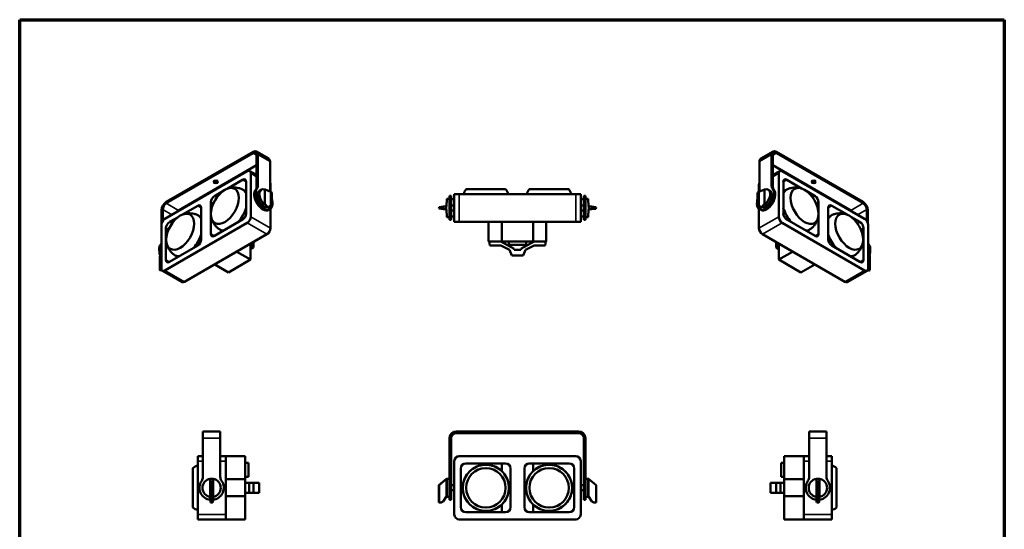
# Model space of a CAD drawing. Header units: millimetres. Extents: x 20 to 2980, y 20 to 2980.
# Tile 5 of 5: x 20 to 2980, y 1449 to 2980. Entities that reach past the tile are written whole.
import ezdxf

# ---------------------------------------------------------------- set-up
doc = ezdxf.new("R2010")
doc.units = ezdxf.units.MM
for name, color, linetype, lineweight in [('Border (ISO)', 7, 'Continuous', 70), ('Visible (ISO)', 7, 'Continuous', 50), ('Visible Narrow (ISO)', 7, 'Continuous', 35)]:
    doc.layers.add(name, color=color, linetype=linetype, lineweight=lineweight)

# ---------------------------------------------------------------- blocks, each defined once
blk = doc.blocks.new('Borders Chauvet')
at = {"layer": 'Border (ISO)'}
for p, q in [((20, 2980), (2980, 2980)), ((20, 20), (20, 2980)), ((2980, 2980), (2980, 20))]:
    blk.add_line(p, q, dxfattribs=at)

msp = doc.modelspace()

# ---------------------------------------------------------------- linework, layer by layer
at = {"layer": 'Visible (ISO)'}
for p, q in [((721.7, 2583.1), (460.8, 2432.4)), ((460.8, 2428.3), (721.7, 2579)), ((768.5, 2562.8), (731.7, 2584)), ((2248, 2562.8), (2284.8, 2584)), ((2555.7, 2432.4), (2294.8, 2583.1)), ((2294.8, 2579), (2555.7, 2428.3)), ((732.3, 2477.6), (732.3, 2572.9)), ((735.8, 2574.9), (735.8, 2479.6)), ((772.6, 2463.7), (772.6, 2553.7)), ((2243.9, 2463.5), (2243.9, 2553.7)), ((2280.6, 2574.9), (2280.6, 2479.6)), ((2284.2, 2477.6), (2284.2, 2572.9)), ((704, 2524.7), (456.5, 2381.8)), ((732.3, 2542.6), (497.5, 2407.1)), ((711.5, 2525.4), (732.3, 2513.4)), ((714.6, 2387.9), (714.6, 2518.6)), ((2518.9, 2407.1), (2284.2, 2542.6)), ((2305, 2525.4), (2284.2, 2513.4)), ((2301.8, 2518.6), (2301.8, 2387.9)), ((2559.9, 2381.8), (2312.5, 2524.7)), ((643.6, 2472.2), (690.1, 2499)), ((700.8, 2492.9), (700.8, 2397.6)), ((2315.7, 2397.6), (2315.7, 2492.9)), ((2326.3, 2499), (2372.8, 2472.2)), ((605.5, 2450.1), (630.3, 2464.5)), ((740.5, 2466), (746.1, 2469.3)), ((757.1, 2469.7), (757.1, 2425.4)), ((757.6, 2469.9), (774.8, 2462.8)), ((774, 2484.3), (774, 2463.2)), ((774.8, 2420.4), (774.8, 2462.8)), ((774.8, 2462.8), (778.2, 2460.7)), ((778.2, 2460.7), (778.2, 2418.5)), ((1362.2, 2471.1), (1480.8, 2471)), ((1670.8, 2471.1), (1552.1, 2471)), ((2238.2, 2460.8), (2241.8, 2462.7)), ((2238.2, 2418.4), (2238.2, 2460.8)), ((2241.8, 2462.7), (2259.3, 2469.7)), ((2241.8, 2462.7), (2241.8, 2420.5)), ((2242.4, 2463), (2242.4, 2484.3)), ((2259.4, 2469.7), (2259.4, 2425.4)), ((2276, 2466), (2270.4, 2469.3)), ((2386.2, 2464.5), (2411, 2450.1)), ((594.8, 2336.4), (594.8, 2431.8)), ((1303.5, 2419.2), (1304.3, 2442.2)), ((1312, 2442.2), (1304.3, 2442.2)), ((1312, 2378.2), (1312, 2451.2)), ((1317, 2451.2), (1312, 2451.2)), ((1317, 2451.2), (1317, 2378.2)), ((1317, 2440.7), (1326.5, 2440.7)), ((1326.5, 2456.2), (1326.5, 2372.2)), ((1341.5, 2456.2), (1326.5, 2456.2)), ((1341.5, 2456.2), (1691.5, 2456.2)), ((1706.5, 2456.2), (1691.5, 2456.2)), ((1706.5, 2456.2), (1706.5, 2372.2)), ((1706.5, 2440.7), (1716, 2440.7)), ((1716, 2451.2), (1716, 2378.2)), ((1721, 2451.2), (1716, 2451.2)), ((1721, 2378.2), (1721, 2451.2)), ((1721, 2442.2), (1728.7, 2442.2)), ((1728.7, 2442.2), (1729.5, 2419.2)), ((2421.6, 2431.8), (2421.6, 2336.4)), ((446.6, 2407.9), (446.6, 2368.2)), ((450.2, 2375.7), (450.2, 2410)), ((509.3, 2394.6), (555.1, 2421.1)), ((565.7, 2414.9), (565.7, 2319.6)), ((757.9, 2425.8), (764.9, 2417.6)), ((764.9, 2417.6), (769.7, 2417.4)), ((764.9, 2417.6), (770.1, 2414.9)), ((772.5, 2410.6), (768.9, 2408.6)), ((774.8, 2420.4), (769.7, 2417.4)), ((769.7, 2417.4), (774, 2415.1)), ((774, 2415.1), (770.1, 2414.9)), ((778.2, 2418.5), (774, 2415.1)), ((774, 2411.7), (774, 2353.6)), ((774.8, 2420.4), (778.2, 2418.5)), ((1280.4, 2412.3), (1280.6, 2417.2)), ((1280.4, 2412.3), (1287.1, 2411.7)), ((1280.6, 2417.2), (1287, 2417.8)), ((1287, 2417.8), (1293.1, 2418.3)), ((1287.1, 2411.7), (1287, 2417.8)), ((1293.3, 2411.1), (1287.1, 2411.7)), ((1293.1, 2418.3), (1302, 2419.1)), ((1293.3, 2411.1), (1293.1, 2418.3)), ((1302.3, 2410.3), (1293.3, 2411.1)), ((1302, 2419.1), (1303.5, 2419.2)), ((1303.5, 2410.2), (1302.3, 2410.3)), ((1304.3, 2387.2), (1303.5, 2410.2)), ((1326.5, 2422.2), (1317, 2422.2)), ((1326.5, 2407.2), (1317, 2407.2)), ((1716, 2422.2), (1706.5, 2422.2)), ((1716, 2407.2), (1706.5, 2407.2)), ((1729.5, 2410.2), (1728.7, 2387.2)), ((1729.5, 2419.2), (1730.6, 2419.1)), ((1731, 2410.4), (1729.5, 2410.2)), ((1730.6, 2419.1), (1739.7, 2418.3)), ((1739.8, 2411.1), (1731, 2410.4)), ((1739.7, 2418.3), (1745.9, 2417.8)), ((1739.7, 2418.3), (1739.8, 2411.1)), ((1745.9, 2411.7), (1739.8, 2411.1)), ((1752.6, 2417.2), (1745.9, 2417.8)), ((1745.9, 2417.8), (1745.9, 2411.7)), ((1752.4, 2412.2), (1745.9, 2411.7)), ((1752.6, 2417.2), (1752.4, 2412.2)), ((2238.2, 2418.4), (2241.8, 2420.5)), ((2238.2, 2418.4), (2242.5, 2415)), ((2241.8, 2420.5), (2246.8, 2417.6)), ((2242.4, 2353.6), (2242.4, 2411.7)), ((2242.5, 2415), (2246.8, 2417.6)), ((2246.5, 2414.7), (2242.5, 2415)), ((2247.5, 2408.6), (2244, 2410.6)), ((2246.5, 2414.7), (2251.4, 2417.8)), ((2246.8, 2417.6), (2251.4, 2417.8)), ((2251.4, 2417.8), (2258.2, 2425.9)), ((2450.8, 2319.6), (2450.8, 2414.9)), ((2461.4, 2421.1), (2507.2, 2394.6)), ((2566.3, 2375.7), (2566.3, 2410)), ((2569.8, 2407.9), (2569.8, 2368.2)), ((456.5, 2226.7), (704, 2369.5)), ((470.4, 2372.2), (496, 2386.9)), ((690.1, 2379.2), (605.5, 2330.3)), ((1312, 2387.2), (1304.3, 2387.2)), ((1317, 2378.2), (1312, 2378.2)), ((1326.5, 2388.7), (1317, 2388.7)), ((1326.5, 2372.2), (1341.5, 2372.2)), ((1691.5, 2372.2), (1341.5, 2372.2)), ((1429.8, 2313.8), (1429.8, 2372.2)), ((1469.6, 2372.2), (1469.6, 2313.8)), ((1563.4, 2313.8), (1563.4, 2372.2)), ((1603.1, 2372.2), (1603.1, 2313.8)), ((1691.5, 2372.2), (1706.5, 2372.2)), ((1716, 2388.7), (1706.5, 2388.7)), ((1721, 2378.2), (1716, 2378.2)), ((1721, 2387.2), (1728.7, 2387.2)), ((2312.5, 2369.5), (2559.9, 2226.7)), ((2411, 2330.3), (2326.3, 2379.2)), ((2520.5, 2386.9), (2546.1, 2372.2)), ((445.9, 2363.4), (445.9, 2232.8)), ((459.8, 2258.4), (459.8, 2353.8)), ((2556.7, 2353.8), (2556.7, 2258.4)), ((2570.5, 2232.8), (2570.5, 2363.4)), ((763.4, 2335.3), (515.9, 2192.4)), ((717.9, 2309), (715.5, 2304.9)), ((722.6, 2295.1), (722.6, 2311.7)), ((1429.8, 2313.8), (1469.6, 2313.8)), ((1433, 2301.9), (1431, 2313.8)), ((1466.7, 2313.8), (1506.5, 2291.9)), ((1469.6, 2313.8), (1563.4, 2313.8)), ((1490.5, 2303.9), (1490.5, 2313.8)), ((1526.5, 2291.9), (1566.2, 2313.8)), ((1542.5, 2303.9), (1542.5, 2313.8)), ((1603.1, 2313.8), (1563.4, 2313.8)), ((1601.9, 2313.8), (1600, 2301.9)), ((2500.5, 2192.4), (2253.1, 2335.3)), ((2293.9, 2311.7), (2293.9, 2295.1)), ((2300.9, 2304.9), (2298.6, 2309)), ((555.1, 2301.2), (470.4, 2252.3)), ((714.2, 2259.1), (672.8, 2282.9)), ((714.2, 2306.8), (714.2, 2259.1)), ((714.2, 2290.2), (722.6, 2295.1)), ((715.5, 2304.9), (722.6, 2295.1)), ((1433, 2301.9), (1466.5, 2301.9)), ((1492.5, 2288.9), (1466.5, 2301.9)), ((1542.5, 2303.9), (1490.5, 2303.9)), ((1499.5, 2271.9), (1492.5, 2288.9)), ((1506.5, 2288.9), (1506.5, 2291.9)), ((1526.5, 2288.9), (1506.5, 2288.9)), ((1526.5, 2291.9), (1526.5, 2288.9)), ((1540.5, 2288.9), (1533.5, 2271.9)), ((1566.5, 2301.9), (1540.5, 2288.9)), ((1566.5, 2301.9), (1600, 2301.9)), ((2293.9, 2295.1), (2300.9, 2304.9)), ((2293.9, 2295.1), (2302.3, 2290.2)), ((2302.3, 2306.8), (2302.3, 2259.1)), ((2343.6, 2282.9), (2302.3, 2259.1)), ((2546.1, 2252.3), (2461.4, 2301.2)), ((441, 2270.1), (442.1, 2272)), ((441, 2270.1), (441, 2227.9)), ((647.9, 2220.8), (714.2, 2259.1)), ((1499.5, 2271.9), (1533.5, 2271.9)), ((2302.3, 2259.1), (2368.6, 2220.8)), ((2574.4, 2272.1), (2575.5, 2270.1)), ((2575.5, 2227.7), (2575.5, 2270.1)), ((441, 2227.9), (445.2, 2230.3)), ((444.4, 2225.7), (441, 2227.9)), ((444.4, 2225.7), (447.8, 2227)), ((445.2, 2230.3), (446, 2231.3)), ((446.3, 2229.6), (445.2, 2230.3)), ((449, 2225.9), (508.4, 2191.6)), ((606.5, 2244.7), (647.9, 2220.8)), ((2368.6, 2220.8), (2410, 2244.7)), ((2567.4, 2225.9), (2508, 2191.6)), ((2571.9, 2225.8), (2568.8, 2227.1)), ((2571.2, 2230.1), (2570.1, 2229.5)), ((2570.4, 2231.2), (2571.2, 2230.1)), ((2575.5, 2227.7), (2571.2, 2230.1)), ((2575.5, 2227.7), (2571.9, 2225.8)), ((571, 1743), (623, 1743)), ((571, 1723), (571, 1743)), ((571, 1723), (571, 1606.3)), ((623, 1723), (623, 1743)), ((623, 1606.3), (623, 1723)), ((1312, 1723), (1312, 1606.3)), ((1317, 1606.3), (1317, 1723)), ((1701, 1743), (1332, 1743)), ((1332, 1738), (1701, 1738)), ((1716, 1606.3), (1716, 1723)), ((1721, 1723), (1721, 1606.3)), ((2393.5, 1743), (2445.5, 1743)), ((2393.5, 1743), (2393.5, 1723)), ((2393.5, 1606.3), (2393.5, 1723)), ((2445.5, 1723), (2445.5, 1743)), ((2445.5, 1723), (2445.5, 1606.3)), ((555.5, 1668.5), (555.5, 1653.5)), ((555.5, 1668.5), (571, 1668.5)), ((623, 1668.5), (639.5, 1668.5)), ((639.5, 1668.5), (697.9, 1668.5)), ((639.5, 1653.5), (639.5, 1668.5)), ((697.9, 1599), (697.9, 1668.5)), ((1691.5, 1668.5), (1341.5, 1668.5)), ((2318.6, 1668.5), (2318.6, 1599)), ((2318.6, 1668.5), (2377, 1668.5)), ((2377, 1668.5), (2377, 1653.5)), ((2393.5, 1668.5), (2377, 1668.5)), ((2461, 1668.5), (2445.5, 1668.5)), ((2461, 1653.5), (2461, 1668.5)), ((555.5, 1493.5), (555.5, 1653.5)), ((639.5, 1653.5), (639.5, 1493.5)), ((697.9, 1648.5), (707.8, 1648.5)), ((707.8, 1648.5), (707.8, 1606.5)), ((1326.5, 1653.5), (1326.5, 1493.5)), ((1346.1, 1515.1), (1346.1, 1631.9)), ((1361.1, 1646.9), (1480.9, 1646.9)), ((1413.5, 1642.3), (1413.5, 1646.9)), ((1428.5, 1642.4), (1428.5, 1646.9)), ((1469.6, 1646.9), (1469.6, 1623.4)), ((1495.9, 1631.9), (1495.9, 1515.1)), ((1537.1, 1515.1), (1537.1, 1631.9)), ((1552.1, 1646.9), (1671.9, 1646.9)), ((1563.4, 1623.4), (1563.4, 1646.9)), ((1604.5, 1642.4), (1604.5, 1646.9)), ((1619.5, 1642.3), (1619.5, 1646.9)), ((1686.9, 1631.9), (1686.9, 1515.1)), ((1706.5, 1493.5), (1706.5, 1653.5)), ((2308.7, 1648.5), (2318.6, 1648.5)), ((2308.7, 1606.5), (2308.7, 1648.5)), ((2377, 1493.5), (2377, 1653.5)), ((2461, 1653.5), (2461, 1493.5)), ((592.5, 1600.6), (592.5, 1546.3)), ((592.5, 1600.6), (594.5, 1581.7)), ((599.4, 1581.6), (601.4, 1600.6)), ((601.4, 1600.6), (601.4, 1546.3)), ((697.9, 1599), (639.5, 1599)), ((707.8, 1606.5), (697.9, 1606.5)), ((697.9, 1599), (697.9, 1548.1)), ((1302.8, 1600.6), (1280.4, 1581.7)), ((1280.6, 1581.6), (1303.3, 1600.6)), ((1312, 1601), (1303.5, 1601)), ((1303.5, 1600.6), (1303.5, 1546.3)), ((1312, 1606.3), (1312, 1594.7)), ((1317, 1594.7), (1317, 1606.3)), ((1716, 1594.7), (1716, 1606.3)), ((1721, 1606.3), (1721, 1594.7)), ((1721, 1601), (1729.5, 1601)), ((1729.5, 1600.6), (1729.5, 1546.3)), ((1730.1, 1600.6), (1752.6, 1581.7)), ((2308.7, 1606.5), (2318.6, 1606.5)), ((2318.6, 1599), (2318.6, 1548.1)), ((2377, 1599), (2318.6, 1599)), ((2415, 1600.6), (2415, 1546.3)), ((2415.1, 1600.6), (2417, 1581.7)), ((2422, 1581.6), (2424, 1600.6)), ((2424, 1600.6), (2424, 1546.3)), ((594.5, 1529.8), (594.5, 1581.7)), ((594.5, 1581.7), (599.4, 1581.6)), ((599.4, 1581.6), (599.4, 1529.9)), ((709.8, 1588.5), (697.9, 1588.5)), ((722.8, 1588.5), (709.8, 1588.5)), ((709.8, 1558.5), (709.8, 1588.5)), ((739.8, 1588.5), (722.8, 1588.5)), ((722.8, 1558.5), (722.8, 1588.5)), ((739.8, 1558.5), (739.8, 1588.5)), ((1280.4, 1529.8), (1280.4, 1581.7)), ((1280.4, 1581.7), (1280.6, 1581.6)), ((1280.6, 1581.6), (1280.6, 1529.9)), ((1312, 1537), (1312, 1594.7)), ((1317, 1594.7), (1317, 1537)), ((1326.5, 1581), (1317, 1581)), ((1352.6, 1581), (1346.1, 1581)), ((1495.9, 1581), (1490.4, 1581)), ((1542.6, 1581), (1537.1, 1581)), ((1686.9, 1581), (1680.4, 1581)), ((1716, 1581), (1706.5, 1581)), ((1716, 1594.7), (1716, 1537)), ((1721, 1537), (1721, 1594.7)), ((1752.6, 1529.8), (1752.6, 1581.7)), ((2293.7, 1588.5), (2276.7, 1588.5)), ((2276.7, 1588.5), (2276.7, 1558.5)), ((2306.7, 1588.5), (2293.7, 1588.5)), ((2293.7, 1588.5), (2293.7, 1558.5)), ((2318.6, 1588.5), (2306.7, 1588.5)), ((2306.7, 1558.5), (2306.7, 1588.5)), ((2417, 1529.8), (2417, 1581.7)), ((2417, 1581.7), (2422, 1581.6)), ((2422, 1581.6), (2422, 1529.9)), ((592.6, 1546.3), (593.4, 1532.2)), ((600.5, 1532.4), (601.3, 1546.3)), ((639.5, 1548.1), (697.9, 1548.1)), ((697.9, 1558.5), (709.8, 1558.5)), ((697.9, 1548.1), (697.9, 1478.5)), ((709.8, 1558.5), (722.8, 1558.5)), ((722.8, 1558.5), (739.8, 1558.5)), ((1293.1, 1532.4), (1302, 1546.3)), ((1302.1, 1546), (1293.3, 1532.2)), ((1312, 1546), (1301.9, 1546)), ((1326.5, 1566), (1317, 1566)), ((1352.6, 1566), (1346.1, 1566)), ((1495.9, 1566), (1490.4, 1566)), ((1542.6, 1566), (1537.1, 1566)), ((1686.9, 1566), (1680.4, 1566)), ((1716, 1566), (1706.5, 1566)), ((1721, 1546), (1730.8, 1546)), ((1730.6, 1546.3), (1739.7, 1532.2)), ((2276.7, 1558.5), (2293.7, 1558.5)), ((2293.7, 1558.5), (2306.7, 1558.5)), ((2306.7, 1558.5), (2318.6, 1558.5)), ((2318.6, 1548.1), (2318.6, 1478.5)), ((2318.6, 1548.1), (2377, 1548.1)), ((2415.1, 1546.3), (2415.9, 1532.2)), ((2423.1, 1532.4), (2423.9, 1546.3)), ((593.4, 1532.2), (593.9, 1529.2)), ((594.5, 1529.8), (593.9, 1529.2)), ((593.9, 1529.2), (600, 1529.4)), ((594.5, 1529.8), (599.4, 1529.9)), ((599.4, 1529.9), (600, 1529.4)), ((600, 1529.4), (600.5, 1532.4)), ((1280.4, 1529.8), (1280.6, 1529.9)), ((1280.4, 1529.8), (1287.1, 1529.2)), ((1280.6, 1529.9), (1287, 1529.4)), ((1287, 1529.4), (1293.1, 1532.4)), ((1287.1, 1529.2), (1287, 1529.4)), ((1293.3, 1532.2), (1287.1, 1529.2)), ((1293.3, 1532.2), (1293.1, 1532.4)), ((1317, 1537), (1312, 1537)), ((1469.6, 1523.6), (1469.6, 1500.1)), ((1563.4, 1500.1), (1563.4, 1523.6)), ((1721, 1537), (1716, 1537)), ((1739.7, 1532.2), (1745.9, 1529.2)), ((1752.6, 1529.8), (1745.9, 1529.2)), ((2415.9, 1532.2), (2416.5, 1529.2)), ((2417, 1529.8), (2416.5, 1529.2)), ((2416.5, 1529.2), (2422.6, 1529.4)), ((2417, 1529.8), (2422, 1529.9)), ((2422, 1529.9), (2422.6, 1529.4)), ((2422.6, 1529.4), (2423.1, 1532.4)), ((555.5, 1493.5), (555.5, 1478.5)), ((639.5, 1478.5), (639.5, 1493.5)), ((1480.9, 1500.1), (1361.1, 1500.1)), ((1413.5, 1500.1), (1413.5, 1504.6)), ((1428.5, 1500.1), (1428.5, 1504.5)), ((1671.9, 1500.1), (1552.1, 1500.1)), ((1604.5, 1500.1), (1604.5, 1504.5)), ((1619.5, 1500.1), (1619.5, 1504.6)), ((2377, 1493.5), (2377, 1478.5)), ((2461, 1478.5), (2461, 1493.5)), ((555.5, 1478.5), (639.5, 1478.5)), ((697.9, 1478.5), (639.5, 1478.5)), ((1341.5, 1478.5), (1691.5, 1478.5)), ((2377, 1478.5), (2318.6, 1478.5)), ((2461, 1478.5), (2377, 1478.5))]:
    msp.add_line(p, q, dxfattribs=at)
for centre, radius in [((1421.5, 1573.5), 69.3), ((1421.5, 1573.5), 59.3), ((1611.5, 1573.5), 69.3), ((1611.5, 1573.5), 59.3)]:
    msp.add_circle(centre, radius, dxfattribs=at)
for centre, radius, start, end in [((1402.2, 2440.7), 50.2, 142.8364, 162.0133), ((1440.8, 2440.7), 50.2, 17.9882, 37.1599), ((1592.2, 2440.7), 50.2, 142.8401, 162.0118), ((1630.8, 2440.7), 50.2, 17.9867, 37.1636), ((1332, 1723), 20, 90, 180), ((1332, 1723), 15, 90, 180), ((1701, 1723), 20, 0, 90), ((1701, 1723), 15, 0, 90), ((1341.5, 1653.5), 15, 90, 180), ((1691.5, 1653.5), 15, 0, 90), ((571, 1592.8), 50.2, 107.9875, 127.1617), ((1361.1, 1631.9), 15, 90, 180), ((1480.9, 1631.9), 15, 0, 90), ((1552.1, 1631.9), 15, 90, 180), ((1671.9, 1631.9), 15, 0, 90), ((2445.5, 1592.8), 50.2, 52.8383, 72.0125), ((551, 1606.3), 20, 324.5043, 0), ((597, 1573.5), 27.5, 99.3938, 260.6062), ((597, 1573.5), 27.5, 80.6416, 99.2706), ((597, 1573.5), 27.5, 99.2706, 99.3938), ((597, 1573.5), 27.5, 80.6062, 80.6416), ((597, 1573.5), 27.5, 279.3938, 80.6062), ((643, 1606.3), 20, 180, 215.4957), ((2373.5, 1606.3), 20, 324.5043, 0), ((2419.5, 1573.5), 27.5, 99.3938, 260.6062), ((2419.5, 1573.5), 27.5, 99.2706, 99.3938), ((2419.5, 1573.5), 27.5, 80.6416, 99.2706), ((2419.5, 1573.5), 27.5, 80.6062, 80.6416), ((2419.5, 1573.5), 27.5, 279.3938, 80.6062), ((2465.5, 1606.3), 20, 180, 215.4957), ((597, 1573.5), 36.5, 144.5043, 263.9045), ((597, 1573.5), 36.5, 276.051, 35.4957), ((2419.5, 1573.5), 36.5, 144.5043, 263.9045), ((2419.5, 1573.5), 36.5, 276.051, 35.4957), ((597, 1573.5), 27.5, 260.6062, 260.8186), ((597, 1573.5), 27.5, 279.1139, 279.3938), ((2419.5, 1573.5), 27.5, 260.6062, 260.8186), ((2419.5, 1573.5), 27.5, 279.1139, 279.3938), ((571, 1554.2), 50.2, 232.8383, 252.0125), ((1361.1, 1515.1), 15, 180, 270), ((1480.9, 1515.1), 15, 270, 0), ((1552.1, 1515.1), 15, 180, 270), ((1671.9, 1515.1), 15, 270, 0), ((2445.5, 1554.2), 50.2, 287.9875, 307.1617), ((1341.5, 1493.5), 15, 180, 270), ((1691.5, 1493.5), 15, 270, 0)]:
    msp.add_arc(centre, radius, start, end, dxfattribs=at)
for centre, major_axis, ratio, start_param, end_param in [((721.7, 2566.7), (10, 17.3), 0.57735, 5.497787, 7.068583), ((721.7, 2566.7), (7.5, 13), 0.57735, 5.497787, 7.068583), ((2294.8, 2566.7), (-10, 17.3), 0.57735, 5.497787, 7.068583), ((2294.8, 2566.7), (-7.5, 13), 0.57735, 5.497787, 7.068583), ((758.5, 2545.5), (10, 17.3), 0.57735, 5.497787, 6.283185), ((2258, 2545.5), (-10, 17.3), 0.57735, 0, 0.785398), ((704, 2512.4), (7.5, 13), 0.57735, 5.497787, 7.068583), ((2312.5, 2512.4), (-7.5, 13), 0.57735, 5.497787, 7.068583), ((609.6, 2497.1), (6.5, 0), 0.57735, 3.716704, 5.708074), ((690.1, 2486.8), (7.5, 13), 0.57735, 5.497787, 7.068583), ((763.4, 2478.1), (7.5, 13), 0.57735, 5.497787, 6.020102), ((2253.1, 2478.1), (-7.5, 13), 0.57735, 0.263084, 0.785398), ((2326.3, 2486.8), (-7.5, 13), 0.57735, 5.497787, 7.068583), ((2406.9, 2497.1), (6.5, 0), 0.57735, 3.716704, 5.708074), ((655.3, 2409.9), (34.7, 60), 0.577331, 5.882776, 6.34485), ((750.7, 2440.2), (18.2, -31.6), 0.57735, 3.307474, 6.283185), ((754.2, 2442.2), (-18.2, 31.6), 0.57735, 0.165882, 4.204512), ((718.2, 2485.7), (10, -17.3), 0.57735, 0.165882, 0.785398), ((754.2, 2442.2), (13.7, -23.8), 0.57735, 3.141593, 6.107223), ((721.7, 2487.8), (10, -17.3), 0.57735, 0.165882, 0.785398), ((760.3, 2445.7), (14.5, -23.4), 0.597134, 2.501432, 5.315119), ((796.5, 2466.6), (241.5, 117.8), 0.075137, 1.695959, 1.698109), ((2262.2, 2442.2), (18.2, 31.6), 0.57735, 2.078673, 6.117304), ((2265.8, 2440.2), (-18.2, -31.6), 0.57735, 0, 2.975711), ((2262.2, 2442.2), (13.7, 23.8), 0.57735, 3.299386, 6.283185), ((2220, 2466.6), (241.5, -117.8), 0.075137, 1.443483, 1.444102), ((2256.1, 2445.7), (-14.5, -23.4), 0.597134, 0.968067, 3.781753), ((2294.8, 2487.8), (-10, -17.3), 0.57735, 5.497787, 6.117304), ((2298.3, 2485.7), (-10, -17.3), 0.57735, 5.497787, 6.117304), ((2361.1, 2409.9), (-34.7, 60), 0.577331, 6.221521, 6.683595), ((460.8, 2416.1), (-10, -17.3), 0.57735, 3.926991, 5.497787), ((460.8, 2416.1), (7.5, 13), 0.57735, 0.785398, 2.356194), ((605.5, 2437.9), (7.5, 13), 0.57735, 0.785398, 2.356194), ((760.3, 2445.7), (13.1, -24.2), 0.556861, 0.487475, 1.115874), ((2256.1, 2445.7), (-13.1, -24.2), 0.556861, 5.18716, 5.775862), ((2411, 2437.9), (7.5, -13), 0.57735, 0.785398, 2.356194), ((2555.7, 2416.1), (10, -17.3), 0.57735, 0.785398, 2.356194), ((2555.7, 2416.1), (7.5, -13), 0.57735, 0.785398, 2.356194), ((497.5, 2394.9), (-7.5, -13), 0.57735, 3.926991, 4.449306), ((555.1, 2408.8), (7.5, 13), 0.57735, 5.497787, 7.068583), ((655.3, 2409.9), (34.7, 60), 0.577331, 4.382798, 5.112765), ((796.5, 2466.6), (241.5, 117.8), 0.075137, 4.511796, 4.515504), ((1319.5, 2414.7), (-1.9, 27.5), 0.635868, 1.367459, 1.686771), ((1713.5, 2414.7), (1.9, -27.5), 0.635868, 1.367459, 1.686771), ((2220, 2466.6), (241.5, -117.8), 0.075137, 4.908096, 4.912982), ((2361.1, 2409.9), (-34.7, 60), 0.577331, 1.17042, 1.900387), ((2461.4, 2408.8), (-7.5, 13), 0.57735, 5.497787, 7.068583), ((2518.9, 2394.9), (-7.5, 13), 0.57735, 4.975472, 5.497787), ((456.5, 2369.5), (-7.5, -13), 0.57735, 3.926991, 5.497787), ((470.4, 2359.9), (7.5, 13), 0.57735, 0.785398, 2.356194), ((521, 2332.3), (34.7, 60), 0.577369, 5.91986, 6.344856), ((690.1, 2391.4), (-7.5, -13), 0.57735, 0.785398, 2.356194), ((704, 2381.8), (7.5, 13), 0.57735, 3.926991, 5.497787), ((2312.5, 2381.8), (7.5, -13), 0.57735, 3.926991, 5.497787), ((2326.3, 2391.4), (-7.5, 13), 0.57735, 0.785398, 2.356194), ((2495.5, 2332.3), (-34.7, 60), 0.577369, 6.221515, 6.64651), ((2546.1, 2359.9), (7.5, -13), 0.57735, 0.785398, 2.356194), ((2559.9, 2369.5), (-7.5, 13), 0.57735, 3.926991, 5.497787), ((655.3, 2409.9), (-34.7, -60), 0.577331, 6.221521, 6.612677), ((763.4, 2347.5), (-7.5, -13), 0.57735, 0.785398, 2.356194), ((2253.1, 2347.5), (-7.5, 13), 0.57735, 0.785398, 2.356194), ((2361.1, 2409.9), (34.7, -60), 0.577331, 5.953694, 6.34485), ((521, 2332.3), (-34.7, -60), 0.577369, 1.241305, 1.934154), ((555.1, 2313.5), (-7.5, -13), 0.57735, 0.785398, 2.356194), ((605.5, 2342.5), (-7.5, -13), 0.57735, 5.497787, 7.068583), ((2411, 2342.5), (7.5, -13), 0.57735, 5.497787, 7.068583), ((2495.5, 2332.3), (34.7, -60), 0.577369, 4.349031, 5.041881), ((2461.4, 2313.5), (-7.5, 13), 0.57735, 0.785398, 2.356194), ((465, 2275.2), (-18.2, 31.6), 0.57735, 0.165882, 1.523531), ((458.9, 2271.7), (13.1, -24.2), 0.556861, 4.027009, 4.750966), ((468.6, 2277.3), (-18.2, 31.6), 0.57735, 0.283586, 1.28721), ((432.5, 2320.8), (10, -17.3), 0.57735, 0.165882, 0.467838), ((2584, 2320.8), (-10, -17.3), 0.57735, 5.815348, 6.117304), ((2551.5, 2275.2), (18.2, 31.6), 0.57735, 4.759654, 6.117304), ((2547.9, 2277.3), (18.2, 31.6), 0.57735, 4.995975, 5.999599), ((2557.6, 2271.7), (-13.1, -24.2), 0.556861, 1.53222, 2.256176), ((470.4, 2264.6), (-7.5, -13), 0.57735, 5.497787, 7.068583), ((521, 2332.3), (-34.7, -60), 0.577369, 6.221515, 6.612776), ((2495.5, 2332.3), (34.7, -60), 0.577369, 5.953595, 6.344856), ((2546.1, 2264.6), (7.5, -13), 0.57735, 5.497787, 7.068583), ((456.5, 2238.9), (-7.5, -13), 0.57735, 5.497787, 7.068583), ((2559.9, 2238.9), (7.5, -13), 0.57735, 5.497787, 7.068583), ((515.9, 2204.6), (-7.5, -13), 0.57735, 0, 0.785398), ((2500.5, 2204.6), (7.5, -13), 0.57735, 5.497787, 6.283185), ((540.6, 1573.5), (0, -59.3), 0.000033, 3.141617, 6.28316), ((2475.8, 1573.5), (0, -59.3), 0.000033, 0.000025, 3.141568), ((1270.7, 1573.5), (-32.8, -27.5), 0.022441, 3.005007, 3.330144), ((1252.2, 1573.5), (314.3, 0), 0.087489, 1.406843, 1.407462), ((1303.3, 1573.5), (0, -27.5), 0.034921, 0.163953, 2.977639), ((1729.6, 1573.5), (0, -27.5), 0.034921, 3.305546, 6.119232), ((1762.2, 1573.5), (32.8, -27.5), 0.022441, 2.953041, 3.114844), ((1780.8, 1573.5), (314.3, 0), 0.087489, 1.732599, 1.73475), ((1319.5, 1573.5), (-17.6, -27.5), 0.029433, 6.142908, 6.301976), ((1252.2, 1573.5), (314.3, 0), 0.087489, 4.871456, 4.876342), ((1780.8, 1573.5), (314.3, 0), 0.087489, 4.548436, 4.552144)]:
    msp.add_ellipse(centre, major_axis=major_axis, ratio=ratio, start_param=start_param, end_param=end_param, dxfattribs=at)
for centre, major_axis, ratio in [((609.6, 2493), (6.5, 0), 0.57735), ((2406.9, 2493), (6.5, 0), 0.57735), ((637, 2420.5), (-29.7, -51.4), 0.577331), ((2379.5, 2420.5), (29.7, -51.4), 0.577331), ((502.6, 2342.9), (-29.7, -51.4), 0.577369), ((2513.9, 2342.9), (29.7, -51.4), 0.577369)]:
    msp.add_ellipse(centre, major_axis=major_axis, ratio=ratio, dxfattribs=at)
for points, knots in [([(646.1, 2473), (648.3, 2473.8), (650.7, 2474.4), (655.6, 2475.3), (658.2, 2475.7), (663.7, 2476), (666.6, 2476), (672.5, 2475.5), (675.6, 2475), (681.7, 2473.4), (684.8, 2472.4), (687.8, 2471.1)], [0.2197455, 0.2197455, 0.2197455, 0.2197455, 0.3205399, 0.3205399, 0.4213343, 0.4213343, 0.5221287, 0.5221287, 0.6229231, 0.6229231, 0.7237174, 0.7237174, 0.7237174, 0.7237174]), ([(689.9, 2470), (690.8, 2469.5), (691.7, 2469), (693.4, 2467.9), (694.3, 2467.4), (695.9, 2466.3), (696.8, 2465.8), (698.5, 2464.7), (699.3, 2464.1), (700.3, 2463.4), (700.5, 2463.2), (700.8, 2463.1)], [0.78411257, 0.78411257, 0.78411257, 0.78411257, 0.79670332, 0.79670332, 0.80929406, 0.80929406, 0.82188481, 0.82188481, 0.83447556, 0.83447556, 0.83784197, 0.83784197, 0.83784197, 0.83784197]), ([(2326.5, 2470), (2325.7, 2469.5), (2324.8, 2469), (2323.1, 2467.9), (2322.2, 2467.4), (2320.5, 2466.3), (2319.7, 2465.8), (2318, 2464.7), (2317.2, 2464.1), (2316.2, 2463.4), (2315.9, 2463.2), (2315.7, 2463.1)], [0.78411257, 0.78411257, 0.78411257, 0.78411257, 0.79670332, 0.79670332, 0.80929406, 0.80929406, 0.82188481, 0.82188481, 0.83447556, 0.83447556, 0.83784197, 0.83784197, 0.83784197, 0.83784197]), ([(2370.4, 2473), (2368.1, 2473.8), (2365.8, 2474.4), (2360.8, 2475.3), (2358.2, 2475.7), (2352.7, 2476), (2349.9, 2476), (2343.9, 2475.5), (2340.9, 2475), (2334.8, 2473.4), (2331.7, 2472.4), (2328.7, 2471.1)], [0.2197455, 0.2197455, 0.2197455, 0.2197455, 0.3205399, 0.3205399, 0.4213343, 0.4213343, 0.5221287, 0.5221287, 0.6229231, 0.6229231, 0.7237174, 0.7237174, 0.7237174, 0.7237174]), ([(553.4, 2393.5), (550.4, 2394.8), (547.4, 2395.9), (541.2, 2397.4), (538.2, 2397.9), (532.3, 2398.4), (529.4, 2398.4), (523.9, 2398.1), (521.3, 2397.8), (516.3, 2396.8), (514, 2396.2), (511.8, 2395.5)], [5.559441, 5.559441, 5.559441, 5.559441, 5.6602467, 5.6602467, 5.7610525, 5.7610525, 5.8618582, 5.8618582, 5.9626639, 5.9626639, 6.0634696, 6.0634696, 6.0634696, 6.0634696]), ([(2463, 2393.5), (2466, 2394.8), (2469.1, 2395.9), (2475.2, 2397.4), (2478.3, 2397.9), (2484.2, 2398.4), (2487.1, 2398.4), (2492.6, 2398.1), (2495.2, 2397.8), (2500.1, 2396.8), (2502.5, 2396.2), (2504.7, 2395.5)], [5.559441, 5.559441, 5.559441, 5.559441, 5.6602467, 5.6602467, 5.7610525, 5.7610525, 5.8618582, 5.8618582, 5.9626639, 5.9626639, 6.0634696, 6.0634696, 6.0634696, 6.0634696]), ([(565.7, 2386), (564.9, 2386.6), (564.1, 2387.1), (562.4, 2388.2), (561.6, 2388.7), (559.9, 2389.8), (559.1, 2390.3), (557.3, 2391.4), (556.5, 2391.9), (555.6, 2392.4)], [5.448969, 5.448969, 5.448969, 5.448969, 5.46126395, 5.46126395, 5.47385594, 5.47385594, 5.48644794, 5.48644794, 5.49903993, 5.49903993, 5.49903993, 5.49903993]), ([(618.6, 2351.2), (616, 2353.1), (613.5, 2355.3), (609.1, 2359.8), (607.1, 2362.2), (603.7, 2367.1), (602.3, 2369.6), (599.8, 2374.5), (598.8, 2376.9), (597.2, 2381.7), (596.5, 2384), (596, 2386.3)], [3.9886386, 3.9886386, 3.9886386, 3.9886386, 4.089433, 4.089433, 4.1902274, 4.1902274, 4.2910218, 4.2910218, 4.3918162, 4.3918162, 4.4926106, 4.4926106, 4.4926106, 4.4926106]), ([(2397.9, 2351.2), (2400.5, 2353.1), (2403, 2355.3), (2407.4, 2359.8), (2409.3, 2362.2), (2412.7, 2367.1), (2414.2, 2369.6), (2416.6, 2374.5), (2417.7, 2376.9), (2419.3, 2381.7), (2419.9, 2384), (2420.4, 2386.3)], [3.9886386, 3.9886386, 3.9886386, 3.9886386, 4.089433, 4.089433, 4.1902274, 4.1902274, 4.2910218, 4.2910218, 4.3918162, 4.3918162, 4.4926106, 4.4926106, 4.4926106, 4.4926106]), ([(2450.8, 2386), (2451.6, 2386.6), (2452.4, 2387.1), (2454, 2388.2), (2454.9, 2388.7), (2456.6, 2389.8), (2457.4, 2390.3), (2459.1, 2391.4), (2460, 2391.9), (2460.9, 2392.4)], [5.448969, 5.448969, 5.448969, 5.448969, 5.46126395, 5.46126395, 5.47385594, 5.47385594, 5.48644794, 5.48644794, 5.49903993, 5.49903993, 5.49903993, 5.49903993]), ([(630.4, 2344.7), (629.8, 2345), (629.2, 2345.3), (627.7, 2346.1), (626.8, 2346.5), (625, 2347.4), (624.1, 2347.9), (622.4, 2348.9), (621.5, 2349.4), (620.6, 2349.9)], [3.8817828, 3.8817828, 3.8817828, 3.8817828, 3.89047124, 3.89047124, 3.90306198, 3.90306198, 3.91565273, 3.91565273, 3.92824348, 3.92824348, 3.92824348, 3.92824348]), ([(2386, 2344.7), (2386.7, 2345), (2387.3, 2345.3), (2388.8, 2346.1), (2389.7, 2346.5), (2391.5, 2347.4), (2392.3, 2347.9), (2394.1, 2348.9), (2395, 2349.4), (2395.8, 2349.9)], [3.8817828, 3.8817828, 3.8817828, 3.8817828, 3.89047124, 3.89047124, 3.90306198, 3.90306198, 3.91565273, 3.91565273, 3.92824348, 3.92824348, 3.92824348, 3.92824348]), ([(461.7, 2308.7), (462.2, 2306.5), (462.8, 2304.1), (464.5, 2299.4), (465.5, 2296.9), (467.9, 2292), (469.4, 2289.5), (472.8, 2284.7), (474.7, 2282.3), (479.2, 2277.7), (481.6, 2275.6), (484.2, 2273.7)], [1.7904791, 1.7904791, 1.7904791, 1.7904791, 1.8912848, 1.8912848, 1.9920905, 1.9920905, 2.0928962, 2.0928962, 2.193702, 2.193702, 2.2945077, 2.2945077, 2.2945077, 2.2945077]), ([(2554.8, 2308.7), (2554.3, 2306.5), (2553.7, 2304.1), (2552, 2299.4), (2551, 2296.9), (2548.5, 2292), (2547.1, 2289.5), (2543.7, 2284.7), (2541.7, 2282.3), (2537.3, 2277.7), (2534.9, 2275.6), (2532.2, 2273.7)], [1.7904791, 1.7904791, 1.7904791, 1.7904791, 1.8912848, 1.8912848, 1.9920905, 1.9920905, 2.0928962, 2.0928962, 2.193702, 2.193702, 2.2945077, 2.2945077, 2.2945077, 2.2945077]), ([(486.3, 2272.3), (487.1, 2271.8), (488, 2271.3), (489.8, 2270.4), (490.7, 2269.9), (492.4, 2269), (493.3, 2268.5), (494.8, 2267.7), (495.5, 2267.4), (496.1, 2267.1)], [2.35490877, 2.35490877, 2.35490877, 2.35490877, 2.36750076, 2.36750076, 2.38009275, 2.38009275, 2.39268475, 2.39268475, 2.40138986, 2.40138986, 2.40138986, 2.40138986]), ([(2530.2, 2272.3), (2529.3, 2271.8), (2528.5, 2271.3), (2526.7, 2270.4), (2525.8, 2269.9), (2524, 2269), (2523.1, 2268.5), (2521.6, 2267.7), (2521, 2267.4), (2520.4, 2267.1)], [2.35490877, 2.35490877, 2.35490877, 2.35490877, 2.36750076, 2.36750076, 2.38009275, 2.38009275, 2.39268475, 2.39268475, 2.40138986, 2.40138986, 2.40138986, 2.40138986]), ([(1421.5, 1642.8), (1414.1, 1642.8), (1406.7, 1641.6), (1392.6, 1637), (1386, 1633.5), (1374.1, 1624.7), (1368.9, 1619.3), (1360.4, 1607.2), (1357.2, 1600.4), (1352.9, 1586.3), (1352, 1578.8), (1352.4, 1564.1), (1353.8, 1556.7), (1358.9, 1542.8), (1362.5, 1536.3), (1371.7, 1524.7), (1377.2, 1519.6), (1389.6, 1511.5), (1396.4, 1508.4), (1410.7, 1504.6), (1418.1, 1503.8), (1432.9, 1504.7), (1440.2, 1506.3), (1454, 1511.8), (1460.4, 1515.6), (1471.7, 1525.1), (1476.6, 1530.8), (1484.4, 1543.4), (1487.2, 1550.3), (1490.6, 1564.7), (1491.2, 1572.2), (1489.9, 1586.9), (1488, 1594.2), (1482.2, 1607.7), (1478.2, 1614.1), (1468.3, 1625.1), (1462.5, 1629.8), (1449.7, 1637.2), (1442.7, 1639.9), (1430.9, 1642.3), (1426.2, 1642.8), (1421.5, 1642.8)], [0, 0, 0, 0, 0.32, 0.32, 0.64, 0.64, 0.96, 0.96, 1.28, 1.28, 1.6, 1.6, 1.92, 1.92, 2.24, 2.24, 2.56, 2.56, 2.88, 2.88, 3.2, 3.2, 3.52, 3.52, 3.84, 3.84, 4.16, 4.16, 4.48, 4.48, 4.8, 4.8, 5.12, 5.12, 5.44, 5.44, 5.76, 5.76, 6.08, 6.08, 6.283185, 6.283185, 6.283185, 6.283185]), ([(1611.5, 1642.8), (1618.9, 1642.8), (1626.3, 1641.6), (1640.3, 1637), (1646.9, 1633.5), (1658.8, 1624.7), (1664, 1619.3), (1672.5, 1607.2), (1675.8, 1600.4), (1680, 1586.3), (1681, 1578.8), (1680.5, 1564.1), (1679.1, 1556.7), (1674.1, 1542.8), (1670.4, 1536.3), (1661.3, 1524.7), (1655.7, 1519.6), (1643.4, 1511.5), (1636.5, 1508.4), (1622.3, 1504.6), (1614.8, 1503.8), (1600, 1504.7), (1592.7, 1506.3), (1579, 1511.8), (1572.6, 1515.6), (1561.2, 1525.1), (1556.3, 1530.8), (1548.6, 1543.4), (1545.7, 1550.3), (1542.3, 1564.7), (1541.8, 1572.2), (1543.1, 1586.9), (1544.9, 1594.2), (1550.8, 1607.7), (1554.8, 1614.1), (1564.6, 1625.1), (1570.4, 1629.8), (1583.2, 1637.2), (1590.2, 1639.9), (1602.1, 1642.3), (1606.8, 1642.8), (1611.5, 1642.8)], [0, 0, 0, 0, 0.32, 0.32, 0.64, 0.64, 0.96, 0.96, 1.28, 1.28, 1.6, 1.6, 1.92, 1.92, 2.24, 2.24, 2.56, 2.56, 2.88, 2.88, 3.2, 3.2, 3.52, 3.52, 3.84, 3.84, 4.16, 4.16, 4.48, 4.48, 4.8, 4.8, 5.12, 5.12, 5.44, 5.44, 5.76, 5.76, 6.08, 6.08, 6.283185, 6.283185, 6.283185, 6.283185])]:
    msp.add_open_spline(points, degree=3, knots=knots, dxfattribs=at)
at = {"layer": 'Visible Narrow (ISO)'}
for p, q in [((732.3, 2572.9), (721.7, 2579)), ((2294.8, 2579), (2284.2, 2572.9)), ((772.6, 2553.7), (735.8, 2574.9)), ((2280.6, 2574.9), (2243.9, 2553.7)), ((714.6, 2518.6), (732.3, 2508.3)), ((2301.8, 2518.6), (2284.2, 2508.3)), ((690.1, 2499), (700.8, 2492.9)), ((2326.3, 2499), (2315.7, 2492.9)), ((733.2, 2471.6), (729.7, 2469.6)), ((732.3, 2477.6), (735.8, 2479.6)), ((772.6, 2485.1), (774, 2484.3)), ((2243.9, 2485.1), (2242.4, 2484.3)), ((2280.6, 2479.6), (2284.2, 2477.6)), ((2286.8, 2469.6), (2283.3, 2471.6)), ((460.8, 2428.3), (497.5, 2407.1)), ((594.8, 2431.8), (602.2, 2427.5)), ((605.5, 2450.1), (612.7, 2446)), ((1341.5, 2456.2), (1341.5, 2372.2)), ((1691.5, 2456.2), (1691.5, 2372.2)), ((2411, 2450.1), (2403.8, 2446)), ((2421.6, 2431.8), (2414.3, 2427.5)), ((2518.9, 2407.1), (2555.7, 2428.3)), ((477.7, 2394), (450.2, 2410)), ((555.1, 2421.1), (565.7, 2414.9)), ((2461.4, 2421.1), (2450.8, 2414.9)), ((2538.7, 2394), (2566.3, 2410)), ((470.4, 2372.2), (477.9, 2367.8)), ((704, 2369.5), (763.4, 2335.3)), ((714.6, 2387.9), (774, 2353.6)), ((2301.8, 2387.9), (2242.4, 2353.6)), ((2312.5, 2369.5), (2253.1, 2335.3)), ((2546.1, 2372.2), (2538.6, 2367.8)), ((459.8, 2353.8), (467.6, 2349.3)), ((2556.7, 2353.8), (2548.9, 2349.3)), ((594.8, 2336.4), (605.5, 2330.3)), ((2421.6, 2336.4), (2411, 2330.3)), ((445.9, 2305.8), (444, 2304.7)), ((2572.5, 2304.7), (2570.5, 2305.8)), ((459.8, 2258.4), (470.4, 2252.3)), ((2556.7, 2258.4), (2546.1, 2252.3)), ((456.5, 2226.7), (515.9, 2192.4)), ((2559.9, 2226.7), (2500.5, 2192.4)), ((623, 1723), (571, 1723)), ((2445.5, 1723), (2393.5, 1723)), ((555.5, 1653.5), (571, 1653.5)), ((623, 1653.5), (639.5, 1653.5)), ((2393.5, 1653.5), (2377, 1653.5)), ((2461, 1653.5), (2445.5, 1653.5)), ((1312, 1606.3), (1317, 1606.3)), ((1716, 1606.3), (1721, 1606.3)), ((1317, 1594.7), (1312, 1594.7)), ((1721, 1594.7), (1716, 1594.7)), ((555.5, 1493.5), (639.5, 1493.5)), ((2461, 1493.5), (2377, 1493.5))]:
    msp.add_line(p, q, dxfattribs=at)

# ---------------------------------------------------------------- block references
msp.add_blockref('Borders Chauvet', (0, 0))

doc.saveas('drawing.dxf')
